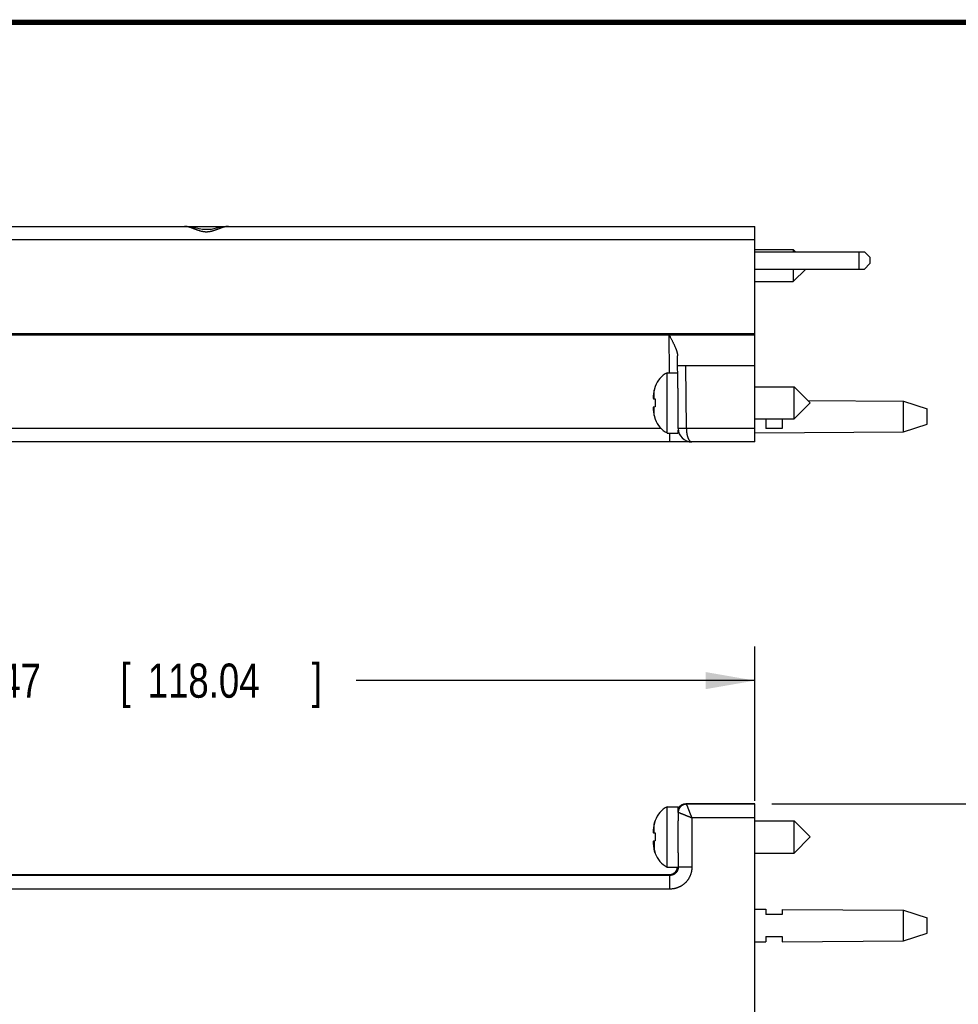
# Model space of a CAD drawing. Header units: inches. Extents: x 0.2 to 16.8, y 0.1 to 10.8.
# Tile 11 of 21: x 7.7 to 11.1, y 7.2 to 10.8. Entities that reach past the tile are written whole.
import ezdxf

# ---------------------------------------------------------------- set-up
doc = ezdxf.new("R2010")
doc.units = ezdxf.units.IN
doc.header["$LTSCALE"] = 0.935
doc.header["$MEASUREMENT"] = 0
doc.layers.get('0').update_dxf_attribs({"linetype": 'CONTINUOUS'})
doc.layers.add('DIMENSIONS', color=7, linetype='CONTINUOUS')
doc.styles.get("Standard").update_dxf_attribs({"font": 'txt', "width": 0.8})
doc.dimstyles.new('DIMSTYLE_2', dxfattribs={"dimtxt": 0.125, "dimasz": 0.18, "dimexe": 0.18, "dimexo": 0.0625, "dimgap": 0.09, "dimtad": 0, "dimtih": 1, "dimtoh": 1, "dimdec": 3, "dimzin": 4, "dimdsep": 46, "dimtxsty": 'STANDARD', "dimblk": '_FILLED', "dimblk1": '_FILLED', "dimblk2": '_FILLED', "dimcen": 0.09, "dimadec": 0, "dimazin": 0, "dimtp": 0.01, "dimtm": 0.01, "dimtfac": 1, "dimtdec": 3, "dimtofl": 0, "dimtmove": 0, "dimatfit": 3, "dimldrblk": '_FILLED', "dimfxl": 1, "dimtolj": 1, "dimtzin": 4, "dimarcsym": 0})

# ---------------------------------------------------------------- blocks, each defined once
blk = doc.blocks.new('_FILLED')
at = {"color": 0, "linetype": 'BYBLOCK'}
blk.add_solid([(0, 0), (-1, 0.174), (-1, -0.174)], dxfattribs=at)
blk = doc.blocks.new('*D16')
at = {"layer": 'DIMENSIONS', "color": 2, "linetype": 'CONTINUOUS'}
for p, q in [((5.7486, 7.1807), (5.7486, 8.4777)), ((10.396, 7.9132), (10.396, 8.4777)), ((5.7486, 8.3527), (7.3889, 8.3527)), ((10.396, 8.3527), (8.9389, 8.3527))]:
    blk.add_line(p, q, dxfattribs=at)
at = {"layer": 'DIMENSIONS', "color": 2, "linetype": 'CONTINUOUS', "xscale": 0.18, "yscale": 0.18, "zscale": 0.18, "rotation": 180}
blk.add_blockref('_FILLED', (5.7486, 8.3527), dxfattribs=at)
at = {"layer": 'DIMENSIONS', "color": 2, "linetype": 'CONTINUOUS', "xscale": 0.18, "yscale": 0.18, "zscale": 0.18}
blk.add_blockref('_FILLED', (10.396, 8.3527), dxfattribs=at)
at = {"layer": 'DIMENSIONS', "color": 2, "linetype": 'CONTINUOUS', "width": 0.8}
for s, p in [('[', (8.0764, 8.2902)), (']', (8.7764, 8.2902)), ('4.647', (7.4514, 8.2902)), ('118.04', (8.1764, 8.2902))]:
    blk.add_text(s, height=0.125, dxfattribs=at).set_placement(p)
blk = doc.blocks.new('*D20')
at = {"layer": 'DIMENSIONS', "color": 2, "linetype": 'CONTINUOUS'}
for p, q in [((10.4585, 7.9027), (11.901, 7.9027)), ((11.776, 7.9027), (11.776, 5.6457)), ((11.776, 2.8378), (11.776, 5.3957)), ((10.4585, 2.8378), (11.901, 2.8378))]:
    blk.add_line(p, q, dxfattribs=at)
at = {"layer": 'DIMENSIONS', "color": 2, "linetype": 'CONTINUOUS', "xscale": 0.18, "yscale": 0.18, "zscale": 0.18}
for p, rotation in [((11.776, 7.9027), 90), ((11.776, 2.8378), 270)]:
    blk.add_blockref('_FILLED', p, dxfattribs=dict(at, rotation=rotation))
at = {"layer": 'DIMENSIONS', "color": 2, "linetype": 'CONTINUOUS', "width": 0.8}
for s, p in [('5.065', (11.0635, 5.4582)), ('[', (11.6885, 5.4582)), ('128.65', (11.7885, 5.4582)), (']', (12.3885, 5.4582))]:
    blk.add_text(s, height=0.125, dxfattribs=at).set_placement(p)

msp = doc.modelspace()

# ---------------------------------------------------------------- linework, layer by layer
at = {"color": 7, "linetype": 'CONTINUOUS'}
for p, q in [((6.4406, 10.0131), (10.396, 10.0131)), ((10.396, 9.2251), (10.396, 10.0131)), ((10.396, 9.9291), (10.5363, 9.9291)), ((10.396, 9.9201), (10.7964, 9.9201)), ((10.5363, 9.9291), (10.5451, 9.9203)), ((10.5363, 9.9291), (10.5363, 9.9201)), ((10.7964, 9.9201), (10.8161, 9.9004)), ((10.8161, 9.9004), (10.8161, 9.8768)), ((10.8161, 9.8768), (10.7964, 9.8571)), ((10.396, 9.8571), (10.7964, 9.8571)), ((10.5363, 9.811), (10.5823, 9.8571)), ((10.5363, 9.8571), (10.5363, 9.811)), ((10.396, 9.811), (10.5363, 9.811)), ((6.4793, 9.6221), (10.396, 9.6221)), ((6.4793, 9.6161), (10.396, 9.6161)), ((7.861, 9.6221), (7.861, 9.6161)), ((7.891, 9.6161), (7.891, 9.6221)), ((8.906, 9.6161), (8.906, 9.6221)), ((8.936, 9.6221), (8.936, 9.6161)), ((9.706, 9.6221), (9.706, 9.6161)), ((9.736, 9.6161), (9.736, 9.6221)), ((10.361, 9.6161), (10.361, 9.6221)), ((10.391, 9.622), (10.391, 9.6161)), ((10.1142, 9.4306), (10.1133, 9.5403)), ((10.1136, 9.5051), (10.396, 9.5051)), ((10.0757, 9.4783), (10.1138, 9.4783)), ((10.0757, 9.2578), (10.0757, 9.4783)), ((10.0314, 9.4281), (10.0314, 9.4264)), ((10.116, 9.315), (10.116, 9.4135)), ((10.396, 9.4271), (10.5393, 9.4271)), ((10.5393, 9.4271), (10.5983, 9.3681)), ((10.5393, 9.309), (10.5393, 9.4271)), ((10.0249, 9.3833), (10.0314, 9.3826)), ((10.0314, 9.3826), (10.0314, 9.3535)), ((10.5393, 9.309), (10.5983, 9.3681)), ((10.5897, 9.3766), (10.9399, 9.3741)), ((10.9399, 9.3741), (11.026, 9.3461)), ((10.9399, 9.2621), (10.9399, 9.3741)), ((10.0314, 9.3535), (10.0251, 9.3528)), ((11.026, 9.2901), (11.026, 9.3461)), ((10.0314, 9.3098), (10.0314, 9.308)), ((10.1156, 9.2746), (10.1153, 9.304)), ((10.396, 9.309), (10.5393, 9.309)), ((10.436, 9.309), (10.436, 9.2737)), ((10.496, 9.309), (10.496, 9.2743)), ((10.9399, 9.2621), (11.026, 9.2901)), ((10.0757, 9.2578), (10.116, 9.2578)), ((10.116, 9.2578), (10.116, 9.2685)), ((10.396, 9.2581), (10.9399, 9.2621)), ((10.396, 9.2251), (6.4406, 9.2251)), ((10.0757, 7.671), (10.0757, 7.8915)), ((10.0757, 7.8915), (10.116, 7.8915)), ((10.116, 7.8779), (10.116, 7.8915)), ((10.396, 7.9027), (10.1436, 7.9027)), ((10.396, 7.9007), (10.1456, 7.9007)), ((10.396, 2.8378), (10.396, 7.9027)), ((10.1156, 7.8707), (10.1156, 7.8398)), ((10.0314, 7.8413), (10.0314, 7.8396)), ((10.116, 7.734), (10.116, 7.8286)), ((10.396, 7.8403), (10.5393, 7.8403)), ((10.5393, 7.7222), (10.5393, 7.8403)), ((10.5393, 7.8403), (10.5983, 7.7813)), ((10.0249, 7.7965), (10.0314, 7.7958)), ((10.0314, 7.7958), (10.0314, 7.7667)), ((10.5393, 7.7222), (10.5983, 7.7813)), ((10.0314, 7.7667), (10.0251, 7.766)), ((10.0314, 7.723), (10.0314, 7.7212)), ((10.1156, 7.7228), (10.1156, 7.6707)), ((10.396, 7.7222), (10.5393, 7.7222)), ((10.0757, 7.671), (10.1148, 7.671)), ((7.2154, 7.6437), (10.0833, 7.6437)), ((10.0856, 7.6407), (7.2156, 7.6407)), ((10.0826, 7.6437), (10.0831, 7.6437)), ((10.396, 7.5173), (10.436, 7.517)), ((10.436, 7.517), (10.436, 7.4973)), ((10.496, 7.4973), (10.436, 7.4973)), ((10.496, 7.5165), (10.496, 7.4973)), ((10.496, 7.5165), (10.9399, 7.5133)), ((10.9399, 7.4013), (10.9399, 7.5133)), ((10.9399, 7.5133), (11.026, 7.4853)), ((11.026, 7.4293), (11.026, 7.4853)), ((10.436, 7.4173), (10.436, 7.3976)), ((10.436, 7.4173), (10.496, 7.4173)), ((10.496, 7.4173), (10.496, 7.398)), ((10.9399, 7.4013), (11.026, 7.4293)), ((10.396, 7.3973), (10.436, 7.3976)), ((10.496, 7.398), (10.9399, 7.4013))]:
    msp.add_line(p, q, dxfattribs=at)
at = {"color": 9, "linetype": 'CONTINUOUS'}
for p, q in [((10.396, 9.9635), (7.2156, 9.9635)), ((10.7761, 9.9201), (10.7761, 9.8571)), ((10.0838, 9.4783), (10.0826, 9.6161)), ((10.1456, 9.2746), (10.1436, 9.5051)), ((10.0278, 9.383), (10.0278, 9.414)), ((10.0278, 9.3221), (10.0278, 9.3531)), ((10.0531, 9.2746), (7.2156, 9.2746)), ((10.0856, 9.2251), (10.0856, 9.2578)), ((10.396, 9.2746), (10.1456, 9.2746)), ((10.1456, 7.9007), (10.1436, 7.9027)), ((10.1656, 7.8507), (10.1656, 7.6707)), ((10.396, 7.8507), (10.1656, 7.8507)), ((10.0278, 7.7962), (10.0278, 7.8272)), ((10.0278, 7.7663), (10.0278, 7.7353)), ((10.1656, 7.6707), (10.1156, 7.6707)), ((10.0856, 7.6407), (10.0826, 7.6437)), ((10.0856, 7.5907), (10.0856, 7.6407)), ((10.0856, 7.5907), (7.2156, 7.5907))]:
    msp.add_line(p, q, dxfattribs=at)
at = {"color": 7, "linetype": 'CONTINUOUS', "const_width": 0.02}
msp.add_lwpolyline([(16.75, 10.7586), (0.25, 10.7586)], dxfattribs=at)
at = {"color": 7, "linetype": 'CONTINUOUS'}
msp.add_lwpolyline([(8.4715, 10.0131), (8.4629, 10.0127), (8.4369, 10.0084), (8.4078, 10.0022), (8.377, 10.0018), (8.3475, 10.0078), (8.321, 10.0125), (8.3106, 10.0131)], dxfattribs=at)
for centre, radius, start, end in [((10.1188, 9.3956), 0.0933, 117.5225, 159.5639), ((10.1188, 9.3406), 0.0933, 200.4361, 242.4775), ((10.1656, 9.2751), 0.05, 180.5, 270), ((10.1188, 7.8088), 0.0933, 117.5225, 159.5639), ((10.1188, 7.7538), 0.0933, 200.4361, 242.4775)]:
    msp.add_arc(centre, radius, start, end, dxfattribs=at)
at = {"color": 9, "linetype": 'CONTINUOUS'}
for points, knots in [([(8.4714, 10.0131), (8.4708, 10.0131), (8.4694, 10.013), (8.4673, 10.0129), (8.4651, 10.0126), (8.4628, 10.0123), (8.4605, 10.0118), (8.458, 10.0113), (8.4554, 10.0106), (8.4527, 10.0099), (8.4499, 10.009), (8.447, 10.008), (8.444, 10.007), (8.4409, 10.0059), (8.4377, 10.0047), (8.4344, 10.0034), (8.431, 10.0022), (8.4277, 10.0009), (8.4244, 9.9997), (8.4212, 9.9985), (8.4181, 9.9975), (8.4151, 9.9965), (8.4122, 9.9957), (8.4095, 9.9949), (8.4069, 9.9943), (8.4044, 9.9938), (8.4021, 9.9933), (8.3998, 9.993), (8.3975, 9.9927), (8.3953, 9.9926), (8.3932, 9.9924), (8.391, 9.9924), (8.3889, 9.9924), (8.3867, 9.9926), (8.3845, 9.9927), (8.3823, 9.993), (8.38, 9.9933), (8.3776, 9.9938), (8.3751, 9.9943), (8.3725, 9.9949), (8.3698, 9.9957), (8.367, 9.9965), (8.364, 9.9975), (8.3609, 9.9985), (8.3577, 9.9997), (8.3543, 10.0009), (8.351, 10.0022), (8.3477, 10.0034), (8.3444, 10.0047), (8.3412, 10.0059), (8.3381, 10.007), (8.3351, 10.008), (8.3322, 10.009), (8.3294, 10.0099), (8.3267, 10.0106), (8.3241, 10.0113), (8.3216, 10.0118), (8.3192, 10.0123), (8.3169, 10.0126), (8.3147, 10.0129), (8.3127, 10.013), (8.3113, 10.0131), (8.3107, 10.0131)], [0, 0, 0, 0, 0.011904, 0.02452, 0.037738, 0.051588, 0.066101, 0.081313, 0.09726, 0.113974, 0.131478, 0.149791, 0.168923, 0.188824, 0.209386, 0.230486, 0.251916, 0.273382, 0.294577, 0.315223, 0.335059, 0.353861, 0.371618, 0.388409, 0.404324, 0.419461, 0.433927, 0.447832, 0.461292, 0.474416, 0.487314, 0.500101, 0.512891, 0.525798, 0.538933, 0.552403, 0.566318, 0.580791, 0.59593, 0.61184, 0.62862, 0.646367, 0.665169, 0.685004, 0.705642, 0.726827, 0.748282, 0.769705, 0.790799, 0.81136, 0.831261, 0.850396, 0.868712, 0.886218, 0.902934, 0.918882, 0.934095, 0.948608, 0.962461, 0.975684, 0.988307, 1, 1, 1, 1]), ([(10.1456, 9.2746), (10.1451, 9.2746), (10.1442, 9.2746), (10.1427, 9.2746), (10.1413, 9.2746), (10.1399, 9.2746), (10.1385, 9.2745), (10.1371, 9.2745), (10.1358, 9.2745), (10.1345, 9.2745), (10.1333, 9.2745), (10.1321, 9.2745), (10.1308, 9.2745), (10.1296, 9.2745), (10.1285, 9.2745), (10.1274, 9.2745), (10.1264, 9.2745), (10.1254, 9.2745), (10.1246, 9.2745), (10.1237, 9.2745), (10.1229, 9.2745), (10.1221, 9.2745), (10.1213, 9.2745), (10.1206, 9.2745), (10.1199, 9.2745), (10.1193, 9.2745), (10.1188, 9.2745), (10.1183, 9.2745), (10.1179, 9.2745), (10.1175, 9.2745), (10.1172, 9.2745), (10.1169, 9.2745), (10.1165, 9.2745), (10.1163, 9.2745), (10.116, 9.2745), (10.1158, 9.2745), (10.1157, 9.2745), (10.1156, 9.2745), (10.1156, 9.2746), (10.1156, 9.2746)], [0, 0, 0, 0, 0.04724, 0.094877, 0.142537, 0.18984, 0.236392, 0.281704, 0.325369, 0.367568, 0.408715, 0.449325, 0.489825, 0.529931, 0.568731, 0.605402, 0.639267, 0.670211, 0.69896, 0.726331, 0.753143, 0.779972, 0.806534, 0.831616, 0.854303, 0.874215, 0.891257, 0.905979, 0.919068, 0.931146, 0.942665, 0.953814, 0.964506, 0.974263, 0.982569, 0.988917, 0.993075, 0.995201, 1, 1, 1, 1]), ([(10.1456, 9.2746), (10.1456, 9.2739), (10.1456, 9.2726), (10.1457, 9.2706), (10.1458, 9.2686), (10.1459, 9.2666), (10.146, 9.2646), (10.1462, 9.2627), (10.1464, 9.2607), (10.1467, 9.2588), (10.147, 9.2569), (10.1473, 9.255), (10.1476, 9.2531), (10.148, 9.2513), (10.1484, 9.2495), (10.1488, 9.2477), (10.1493, 9.246), (10.1498, 9.2444), (10.1503, 9.2427), (10.1509, 9.2412), (10.1515, 9.2396), (10.1521, 9.2382), (10.1527, 9.2368), (10.1534, 9.2354), (10.1541, 9.2342), (10.1548, 9.233), (10.1555, 9.2318), (10.1563, 9.2308), (10.1571, 9.2298), (10.1579, 9.2289), (10.1587, 9.2281), (10.1595, 9.2274), (10.1603, 9.2268), (10.1612, 9.2263), (10.1621, 9.2258), (10.1629, 9.2255), (10.1638, 9.2252), (10.1647, 9.2251), (10.1653, 9.2251), (10.1656, 9.2251)], [0, 0, 0, 0, 0.035015, 0.070209, 0.105332, 0.140345, 0.175213, 0.209897, 0.244356, 0.278534, 0.312367, 0.345799, 0.378822, 0.411446, 0.443675, 0.475457, 0.506706, 0.537337, 0.567296, 0.596558, 0.625097, 0.652883, 0.679879, 0.706052, 0.731368, 0.755806, 0.779365, 0.80203, 0.823798, 0.844668, 0.864645, 0.883735, 0.901975, 0.919462, 0.936319, 0.952688, 0.968735, 0.984634, 1, 1, 1, 1]), ([(10.1456, 7.9007), (10.1451, 7.9007), (10.1442, 7.9007), (10.1427, 7.9006), (10.1413, 7.9004), (10.1399, 7.9002), (10.1385, 7.8999), (10.1371, 7.8995), (10.1358, 7.8991), (10.1345, 7.8986), (10.1333, 7.8981), (10.132, 7.8975), (10.1308, 7.8968), (10.1296, 7.8961), (10.1285, 7.8953), (10.1274, 7.8945), (10.1263, 7.8937), (10.1254, 7.8929), (10.1245, 7.8921), (10.1237, 7.8912), (10.1229, 7.8903), (10.1221, 7.8893), (10.1213, 7.8883), (10.1205, 7.8872), (10.1199, 7.8861), (10.1193, 7.8851), (10.1188, 7.8841), (10.1183, 7.8832), (10.1179, 7.8822), (10.1175, 7.8813), (10.1172, 7.8803), (10.1168, 7.8793), (10.1165, 7.8781), (10.1162, 7.8769), (10.116, 7.8756), (10.1158, 7.8742), (10.1157, 7.8729), (10.1156, 7.8718), (10.1156, 7.871), (10.1156, 7.8707)], [0, 0, 0, 0, 0.030205, 0.060742, 0.091435, 0.122112, 0.152584, 0.18259, 0.211907, 0.240688, 0.26926, 0.298036, 0.327406, 0.357264, 0.387014, 0.416049, 0.443793, 0.47006, 0.495379, 0.520444, 0.546063, 0.572951, 0.601062, 0.629281, 0.656551, 0.682203, 0.705769, 0.727637, 0.748566, 0.769461, 0.791236, 0.814634, 0.840154, 0.867564, 0.896358, 0.92543, 0.953357, 0.978762, 1, 1, 1, 1]), ([(10.1456, 7.9007), (10.1456, 7.9007), (10.1456, 7.9006), (10.1457, 7.9005), (10.1458, 7.9003), (10.1459, 7.9), (10.146, 7.8996), (10.1462, 7.8991), (10.1465, 7.8986), (10.1467, 7.8979), (10.147, 7.8972), (10.1473, 7.8965), (10.1476, 7.8956), (10.148, 7.8947), (10.1484, 7.8936), (10.1489, 7.8925), (10.1493, 7.8914), (10.1498, 7.8901), (10.1504, 7.8888), (10.1509, 7.8874), (10.1515, 7.8859), (10.1521, 7.8844), (10.1528, 7.8828), (10.1534, 7.8811), (10.1541, 7.8794), (10.1548, 7.8776), (10.1556, 7.8758), (10.1563, 7.8739), (10.1571, 7.872), (10.1579, 7.87), (10.1587, 7.8679), (10.1595, 7.8659), (10.1604, 7.8638), (10.1612, 7.8616), (10.1621, 7.8595), (10.1629, 7.8573), (10.1638, 7.8551), (10.1647, 7.8529), (10.1653, 7.8514), (10.1656, 7.8507)], [0, 0, 0, 0, 0.001166, 0.003951, 0.008352, 0.014375, 0.02202, 0.031284, 0.042161, 0.054636, 0.068686, 0.084296, 0.101476, 0.120241, 0.140608, 0.162563, 0.186061, 0.211046, 0.237483, 0.265358, 0.294645, 0.325313, 0.357319, 0.390619, 0.425161, 0.460892, 0.497753, 0.535679, 0.574598, 0.614437, 0.655111, 0.696517, 0.738552, 0.781134, 0.8242, 0.867686, 0.911527, 0.955654, 1, 1, 1, 1]), ([(10.1656, 7.8507), (10.1649, 7.851), (10.1633, 7.8516), (10.1611, 7.8525), (10.1589, 7.8534), (10.1567, 7.8543), (10.1545, 7.8551), (10.1524, 7.856), (10.1503, 7.8568), (10.1482, 7.8577), (10.1461, 7.8585), (10.1441, 7.8593), (10.1422, 7.8601), (10.1402, 7.8608), (10.1384, 7.8616), (10.1366, 7.8623), (10.1349, 7.863), (10.1332, 7.8637), (10.1316, 7.8643), (10.1301, 7.8649), (10.1286, 7.8655), (10.1272, 7.866), (10.1259, 7.8666), (10.1246, 7.8671), (10.1235, 7.8675), (10.1224, 7.868), (10.1214, 7.8684), (10.1205, 7.8687), (10.1196, 7.8691), (10.1189, 7.8694), (10.1182, 7.8697), (10.1176, 7.8699), (10.1171, 7.8701), (10.1166, 7.8703), (10.1163, 7.8704), (10.116, 7.8705), (10.1158, 7.8706), (10.1157, 7.8707), (10.1156, 7.8707), (10.1156, 7.8707)], [0, 0, 0, 0, 0.04481, 0.089424, 0.133757, 0.177726, 0.221251, 0.264253, 0.306661, 0.34842, 0.389464, 0.429714, 0.469045, 0.507322, 0.544427, 0.580309, 0.614931, 0.648261, 0.680278, 0.71097, 0.740322, 0.768257, 0.794678, 0.819481, 0.84265, 0.86422, 0.884226, 0.902676, 0.919567, 0.934904, 0.948699, 0.960889, 0.971417, 0.980246, 0.987364, 0.992805, 0.996645, 0.999011, 1, 1, 1, 1]), ([(10.1656, 7.6707), (10.1656, 7.6697), (10.1656, 7.6676), (10.1654, 7.6646), (10.1651, 7.6615), (10.1647, 7.6585), (10.1642, 7.6555), (10.1635, 7.6525), (10.1628, 7.6495), (10.1619, 7.6466), (10.1609, 7.6436), (10.1598, 7.6408), (10.1586, 7.638), (10.1573, 7.6352), (10.1559, 7.6325), (10.1544, 7.6298), (10.1528, 7.6272), (10.151, 7.6246), (10.1492, 7.6222), (10.1473, 7.6198), (10.1453, 7.6174), (10.1432, 7.6152), (10.1411, 7.613), (10.1388, 7.6109), (10.1365, 7.6089), (10.1341, 7.607), (10.1316, 7.6052), (10.1291, 7.6035), (10.1264, 7.6019), (10.1238, 7.6004), (10.1211, 7.599), (10.1183, 7.5977), (10.1155, 7.5965), (10.1126, 7.5954), (10.1097, 7.5944), (10.1067, 7.5935), (10.1038, 7.5928), (10.1008, 7.5921), (10.0977, 7.5916), (10.0947, 7.5912), (10.0917, 7.5909), (10.0886, 7.5907), (10.0866, 7.5907), (10.0856, 7.5907)], [0, 0, 0, 0, 0.024403, 0.048798, 0.073187, 0.097573, 0.12196, 0.14635, 0.170746, 0.195151, 0.219564, 0.243982, 0.268405, 0.292825, 0.317236, 0.341629, 0.366007, 0.390384, 0.414777, 0.439199, 0.463635, 0.488068, 0.512477, 0.536862, 0.561242, 0.585636, 0.610056, 0.63449, 0.658921, 0.683333, 0.707727, 0.73211, 0.756491, 0.78088, 0.805284, 0.829709, 0.854158, 0.878611, 0.903042, 0.927423, 0.951727, 0.975928, 1, 1, 1, 1]), ([(10.1156, 7.6707), (10.1156, 7.6702), (10.1156, 7.6692), (10.1155, 7.6678), (10.1153, 7.6663), (10.115, 7.6648), (10.1147, 7.6634), (10.1143, 7.662), (10.1139, 7.6606), (10.1133, 7.6592), (10.1127, 7.6579), (10.1121, 7.6566), (10.1113, 7.6553), (10.1106, 7.654), (10.1097, 7.6528), (10.1088, 7.6517), (10.1078, 7.6505), (10.1068, 7.6495), (10.1058, 7.6485), (10.1046, 7.6475), (10.1035, 7.6466), (10.1023, 7.6457), (10.101, 7.645), (10.0997, 7.6442), (10.0984, 7.6436), (10.0971, 7.643), (10.0957, 7.6424), (10.0943, 7.642), (10.0929, 7.6416), (10.0915, 7.6413), (10.09, 7.641), (10.0885, 7.6408), (10.0871, 7.6407), (10.0861, 7.6407), (10.0856, 7.6407)], [0, 0, 0, 0, 0.031266, 0.062515, 0.093753, 0.124981, 0.156202, 0.187417, 0.218635, 0.249863, 0.281109, 0.312362, 0.34361, 0.374852, 0.406101, 0.43737, 0.468657, 0.499946, 0.531228, 0.562507, 0.593791, 0.625081, 0.656361, 0.687613, 0.718842, 0.750064, 0.781291, 0.812526, 0.843767, 0.87501, 0.906255, 0.937503, 0.968753, 1, 1, 1, 1])]:
    msp.add_open_spline(points, degree=3, knots=knots, dxfattribs=at)
at = {"color": 7, "linetype": 'CONTINUOUS'}
for points, knots in [([(10.0826, 9.6161), (10.0833, 9.6148), (10.0847, 9.612), (10.0869, 9.608), (10.089, 9.604), (10.0911, 9.6), (10.0931, 9.5961), (10.095, 9.5923), (10.0969, 9.5885), (10.0987, 9.5848), (10.1004, 9.5813), (10.102, 9.5778), (10.1035, 9.5745), (10.1049, 9.5712), (10.1062, 9.5681), (10.1074, 9.5652), (10.1084, 9.5623), (10.1094, 9.5596), (10.1102, 9.557), (10.111, 9.5545), (10.1116, 9.5521), (10.1121, 9.5499), (10.1125, 9.5478), (10.1129, 9.5457), (10.1131, 9.5438), (10.1132, 9.542), (10.1133, 9.5408), (10.1133, 9.5403)], [0, 0, 0, 0, 0.055818, 0.111247, 0.166309, 0.220716, 0.27421, 0.326597, 0.377683, 0.427308, 0.475348, 0.52168, 0.566233, 0.608916, 0.649706, 0.688576, 0.72553, 0.760594, 0.793779, 0.825154, 0.854768, 0.882693, 0.909022, 0.933821, 0.957192, 0.979226, 1, 1, 1, 1]), ([(10.116, 9.4135), (10.1159, 9.4144), (10.1156, 9.4163), (10.1152, 9.419), (10.1148, 9.4216), (10.1146, 9.424), (10.1144, 9.4263), (10.1143, 9.4285), (10.1142, 9.4299), (10.1142, 9.4306)], [0, 0, 0, 0, 0.167449, 0.326159, 0.476419, 0.618615, 0.753102, 0.88011, 1, 1, 1, 1]), ([(10.0248, 9.396), (10.0247, 9.3956), (10.0247, 9.3949), (10.0246, 9.3938), (10.0245, 9.3927), (10.0245, 9.3916), (10.0244, 9.3906), (10.0243, 9.3895), (10.0243, 9.3888), (10.0243, 9.3884)], [0, 0, 0, 0, 0.144442, 0.287733, 0.430293, 0.572524, 0.71471, 0.857116, 1, 1, 1, 1]), ([(10.0278, 9.414), (10.0276, 9.413), (10.0272, 9.4112), (10.0267, 9.4086), (10.0263, 9.4062), (10.0259, 9.4041), (10.0256, 9.4021), (10.0253, 9.4003), (10.0251, 9.3987), (10.0249, 9.3976), (10.0249, 9.3971)], [0, 0, 0, 0, 0.173709, 0.328083, 0.466366, 0.59165, 0.706016, 0.811102, 0.90855, 1, 1, 1, 1]), ([(10.0314, 9.4264), (10.031, 9.4253), (10.0303, 9.4232), (10.0293, 9.4201), (10.0285, 9.417), (10.028, 9.415), (10.0278, 9.414)], [0, 0, 0, 0, 0.255395, 0.514874, 0.766918, 1, 1, 1, 1]), ([(10.0243, 9.3884), (10.0243, 9.3882), (10.0243, 9.3878), (10.0244, 9.3871), (10.0245, 9.3865), (10.0245, 9.3859), (10.0246, 9.3853), (10.0247, 9.3846), (10.0248, 9.384), (10.0248, 9.3836), (10.0249, 9.3833)], [0, 0, 0, 0, 0.123906, 0.247597, 0.371304, 0.495268, 0.619748, 0.745106, 0.871726, 1, 1, 1, 1]), ([(10.0248, 9.3521), (10.0247, 9.3519), (10.0247, 9.3515), (10.0246, 9.3509), (10.0245, 9.3502), (10.0245, 9.3496), (10.0244, 9.349), (10.0244, 9.3486), (10.0243, 9.3484)], [0, 0, 0, 0, 0.169324, 0.336959, 0.503417, 0.669183, 0.834603, 1, 1, 1, 1]), ([(10.0243, 9.3466), (10.0244, 9.3463), (10.0244, 9.3456), (10.0245, 9.3445), (10.0245, 9.3434), (10.0246, 9.3423), (10.0247, 9.3413), (10.0247, 9.3405), (10.0248, 9.3402)], [0, 0, 0, 0, 0.16615, 0.332042, 0.497985, 0.66431, 0.831485, 1, 1, 1, 1]), ([(10.0249, 9.3391), (10.0249, 9.3385), (10.0251, 9.3375), (10.0253, 9.3358), (10.0256, 9.334), (10.0259, 9.3321), (10.0263, 9.3299), (10.0267, 9.3276), (10.0272, 9.3249), (10.0276, 9.3231), (10.0278, 9.3221)], [0, 0, 0, 0, 0.09145, 0.188898, 0.293984, 0.40835, 0.533634, 0.671917, 0.826291, 1, 1, 1, 1]), ([(10.0278, 9.3221), (10.028, 9.3212), (10.0285, 9.3192), (10.0293, 9.3161), (10.0303, 9.313), (10.031, 9.3108), (10.0314, 9.3098)], [0, 0, 0, 0, 0.227036, 0.476575, 0.737824, 1, 1, 1, 1]), ([(10.1153, 9.304), (10.1153, 9.3046), (10.1153, 9.306), (10.1154, 9.3081), (10.1156, 9.3102), (10.1158, 9.3126), (10.1159, 9.3141), (10.116, 9.315)], [0, 0, 0, 0, 0.178394, 0.366961, 0.566373, 0.777186, 1, 1, 1, 1]), ([(10.496, 9.2743), (10.4894, 9.2743), (10.4761, 9.2741), (10.4561, 9.2739), (10.4427, 9.2738), (10.436, 9.2737)], [0, 0, 0, 0, 0.331569, 0.6649, 1, 1, 1, 1]), ([(10.116, 7.8846), (10.1162, 7.8849), (10.1165, 7.8857), (10.1171, 7.8869), (10.1178, 7.8881), (10.1186, 7.8894), (10.1192, 7.8902), (10.1195, 7.8906)], [0, 0, 0, 0, 0.154567, 0.366054, 0.577541, 0.788771, 1, 1, 1, 1]), ([(10.1195, 7.8906), (10.1198, 7.891), (10.1204, 7.8917), (10.1213, 7.8929), (10.122, 7.8936), (10.1224, 7.8939)], [0, 0, 0, 0, 0.333468, 0.666935, 1, 1, 1, 1]), ([(10.1224, 7.8939), (10.1227, 7.8943), (10.1234, 7.8949), (10.1245, 7.8959), (10.1257, 7.8968), (10.1269, 7.8977), (10.1282, 7.8985), (10.1294, 7.8992), (10.1308, 7.8998), (10.1321, 7.9004), (10.1335, 7.901), (10.1349, 7.9014), (10.1363, 7.9018), (10.1377, 7.9021), (10.1392, 7.9024), (10.1406, 7.9026), (10.1421, 7.9027), (10.1431, 7.9027), (10.1436, 7.9027)], [0, 0, 0, 0, 0.06246, 0.124996, 0.187532, 0.249993, 0.312454, 0.37499, 0.437527, 0.499989, 0.562451, 0.624989, 0.687527, 0.749991, 0.812454, 0.874994, 0.937535, 1, 1, 1, 1]), ([(10.1153, 7.871), (10.1153, 7.8714), (10.1153, 7.8723), (10.1154, 7.8737), (10.1156, 7.8751), (10.1158, 7.8765), (10.1159, 7.8774), (10.116, 7.8779)], [0, 0, 0, 0, 0.197162, 0.396026, 0.596381, 0.797842, 1, 1, 1, 1]), ([(10.0278, 7.8272), (10.0276, 7.8262), (10.0272, 7.8244), (10.0267, 7.8218), (10.0263, 7.8194), (10.0259, 7.8173), (10.0256, 7.8153), (10.0253, 7.8135), (10.0251, 7.8119), (10.0249, 7.8108), (10.0249, 7.8103)], [0, 0, 0, 0, 0.173709, 0.328083, 0.466366, 0.59165, 0.706016, 0.811102, 0.90855, 1, 1, 1, 1]), ([(10.0314, 7.8396), (10.031, 7.8385), (10.0303, 7.8364), (10.0293, 7.8333), (10.0285, 7.8302), (10.028, 7.8282), (10.0278, 7.8272)], [0, 0, 0, 0, 0.255395, 0.514874, 0.766918, 1, 1, 1, 1]), ([(10.0278, 7.8272), (10.028, 7.8282), (10.0283, 7.8291), (10.0285, 7.8301), (10.0285, 7.8301)], [0, 0, 0, 0, 0.987352, 1, 1, 1, 1]), ([(10.0288, 7.8314), (10.029, 7.832), (10.0292, 7.8326), (10.0293, 7.8332), (10.0293, 7.8332)], [0, 0, 0, 0, 0.971523, 1, 1, 1, 1]), ([(10.0299, 7.835), (10.03, 7.8354), (10.0301, 7.8359), (10.0303, 7.8364), (10.0303, 7.8364)], [0, 0, 0, 0, 0.970801, 1, 1, 1, 1]), ([(10.116, 7.8286), (10.116, 7.8292), (10.1159, 7.8304), (10.1158, 7.8323), (10.1157, 7.8341), (10.1157, 7.836), (10.1156, 7.8379), (10.1156, 7.8391), (10.1156, 7.8398)], [0, 0, 0, 0, 0.16543, 0.329904, 0.494544, 0.660437, 0.828596, 1, 1, 1, 1]), ([(10.0248, 7.8092), (10.0247, 7.8088), (10.0247, 7.8081), (10.0246, 7.807), (10.0245, 7.8059), (10.0245, 7.8048), (10.0244, 7.8038), (10.0243, 7.8027), (10.0243, 7.802), (10.0243, 7.8016)], [0, 0, 0, 0, 0.144441, 0.287732, 0.430292, 0.572523, 0.714709, 0.857116, 1, 1, 1, 1]), ([(10.0243, 7.8016), (10.0243, 7.8014), (10.0243, 7.801), (10.0244, 7.8003), (10.0245, 7.7997), (10.0245, 7.7991), (10.0246, 7.7985), (10.0247, 7.7978), (10.0248, 7.7972), (10.0248, 7.7968), (10.0249, 7.7965)], [0, 0, 0, 0, 0.123906, 0.247596, 0.371303, 0.495267, 0.619747, 0.745105, 0.871725, 1, 1, 1, 1]), ([(10.0248, 7.7653), (10.0247, 7.7651), (10.0247, 7.7647), (10.0246, 7.7641), (10.0245, 7.7634), (10.0245, 7.7628), (10.0244, 7.7622), (10.0244, 7.7618), (10.0243, 7.7616)], [0, 0, 0, 0, 0.169325, 0.33696, 0.503418, 0.669183, 0.834603, 1, 1, 1, 1]), ([(10.0243, 7.7598), (10.0244, 7.7595), (10.0244, 7.7588), (10.0245, 7.7577), (10.0245, 7.7566), (10.0246, 7.7555), (10.0247, 7.7545), (10.0247, 7.7537), (10.0248, 7.7534)], [0, 0, 0, 0, 0.16615, 0.332042, 0.497985, 0.66431, 0.831485, 1, 1, 1, 1]), ([(10.0249, 7.7523), (10.0249, 7.7517), (10.0251, 7.7507), (10.0253, 7.749), (10.0256, 7.7472), (10.0259, 7.7453), (10.0263, 7.7431), (10.0267, 7.7408), (10.0272, 7.7381), (10.0276, 7.7363), (10.0278, 7.7353)], [0, 0, 0, 0, 0.09145, 0.188898, 0.293984, 0.40835, 0.533634, 0.671917, 0.826291, 1, 1, 1, 1]), ([(10.0278, 7.7353), (10.028, 7.7344), (10.0285, 7.7324), (10.0293, 7.7293), (10.0303, 7.7262), (10.031, 7.724), (10.0314, 7.723)], [0, 0, 0, 0, 0.227036, 0.476575, 0.737824, 1, 1, 1, 1]), ([(10.0288, 7.7312), (10.0287, 7.7316), (10.0286, 7.732), (10.0285, 7.7324), (10.0285, 7.7324)], [0, 0, 0, 0, 0.969778, 1, 1, 1, 1]), ([(10.0299, 7.7275), (10.0297, 7.7281), (10.0295, 7.7287), (10.0293, 7.7293), (10.0293, 7.7293)], [0, 0, 0, 0, 0.969922, 1, 1, 1, 1]), ([(10.1156, 7.7228), (10.1156, 7.7234), (10.1156, 7.7247), (10.1157, 7.7266), (10.1157, 7.7284), (10.1158, 7.7303), (10.1159, 7.7321), (10.116, 7.7334), (10.116, 7.734)], [0, 0, 0, 0, 0.171068, 0.339069, 0.50495, 0.669693, 0.834348, 1, 1, 1, 1]), ([(10.0911, 7.6447), (10.0917, 7.6449), (10.0931, 7.6453), (10.095, 7.646), (10.0969, 7.6469), (10.0987, 7.6479), (10.1004, 7.649), (10.102, 7.6502), (10.1035, 7.6514), (10.1049, 7.6528), (10.1062, 7.6542), (10.1074, 7.6557), (10.1085, 7.6572), (10.1094, 7.6587), (10.1102, 7.6603), (10.111, 7.6619), (10.1116, 7.6635), (10.1121, 7.6651), (10.1125, 7.6667), (10.1129, 7.6683), (10.1131, 7.6697), (10.1132, 7.6706), (10.1132, 7.671)], [0, 0, 0, 0, 0.057583, 0.114667, 0.171168, 0.227022, 0.282188, 0.336606, 0.390258, 0.443081, 0.495072, 0.54621, 0.59649, 0.645921, 0.694477, 0.742196, 0.789078, 0.835142, 0.880438, 0.92496, 0.968755, 1, 1, 1, 1]), ([(10.0831, 7.6437), (10.0837, 7.6437), (10.0849, 7.6437), (10.0869, 7.6439), (10.089, 7.6442), (10.0904, 7.6445), (10.0911, 7.6447)], [0, 0, 0, 0, 0.199722, 0.467406, 0.734391, 1, 1, 1, 1])]:
    msp.add_open_spline(points, degree=3, knots=knots, dxfattribs=at)
for points in [[(10.0249, 9.3971), (10.0248, 9.3967), (10.0248, 9.3963), (10.0248, 9.396)], [(10.0243, 9.3484), (10.0243, 9.3481), (10.0243, 9.3479), (10.0243, 9.3477)], [(10.0243, 9.3477), (10.0243, 9.3474), (10.0243, 9.347), (10.0243, 9.3466)], [(10.0249, 9.3528), (10.0248, 9.3526), (10.0248, 9.3524), (10.0248, 9.3521)], [(10.0248, 9.3402), (10.0248, 9.3398), (10.0248, 9.3394), (10.0249, 9.3391)], [(10.0249, 7.8103), (10.0248, 7.8099), (10.0248, 7.8095), (10.0248, 7.8092)], [(10.0285, 7.8301), (10.0286, 7.8305), (10.0287, 7.8309), (10.0288, 7.8314)], [(10.0293, 7.8332), (10.0295, 7.8338), (10.0297, 7.8344), (10.0299, 7.835)], [(10.0303, 7.8364), (10.0306, 7.8375), (10.031, 7.8385), (10.0314, 7.8396)], [(10.0243, 7.7616), (10.0243, 7.7613), (10.0243, 7.7611), (10.0243, 7.7609)], [(10.0243, 7.7609), (10.0243, 7.7606), (10.0243, 7.7602), (10.0243, 7.7598)], [(10.0249, 7.766), (10.0248, 7.7658), (10.0248, 7.7656), (10.0248, 7.7653)], [(10.0248, 7.7534), (10.0248, 7.753), (10.0248, 7.7526), (10.0249, 7.7523)], [(10.0285, 7.7324), (10.0283, 7.7334), (10.028, 7.7344), (10.0278, 7.7353)], [(10.0293, 7.7293), (10.0292, 7.7299), (10.029, 7.7305), (10.0288, 7.7312)], [(10.0303, 7.7261), (10.0301, 7.7266), (10.03, 7.7271), (10.0299, 7.7275)], [(10.0314, 7.723), (10.031, 7.724), (10.0306, 7.725), (10.0303, 7.7261)]]:
    msp.add_open_spline(points, degree=3, dxfattribs=at)

# ---------------------------------------------------------------- dimensions: what is measured, and where the dimension line sits
at = {"layer": 'DIMENSIONS', "color": 2, "linetype": 'CONTINUOUS'}
for base, p1, p2, angle, picture, middle in [((5.7486, 8.3527), (10.396, 7.9132), (5.7486, 7.1807), 180, '*D16', (8.1639, 8.3527)), ((11.776, 2.8378), (10.4585, 7.9027), (10.4585, 2.8378), 270, '*D20', (11.776, 5.5207))]:
    dim = msp.add_linear_dim(base=base, p1=p1, p2=p2, angle=angle, dimstyle='DIMSTYLE_2', dxfattribs=at)
    dim.commit()
    dim.dimension.update_dxf_attribs({"geometry": picture, "text_midpoint": middle, "dimtype": 160})

doc.saveas('drawing.dxf')
